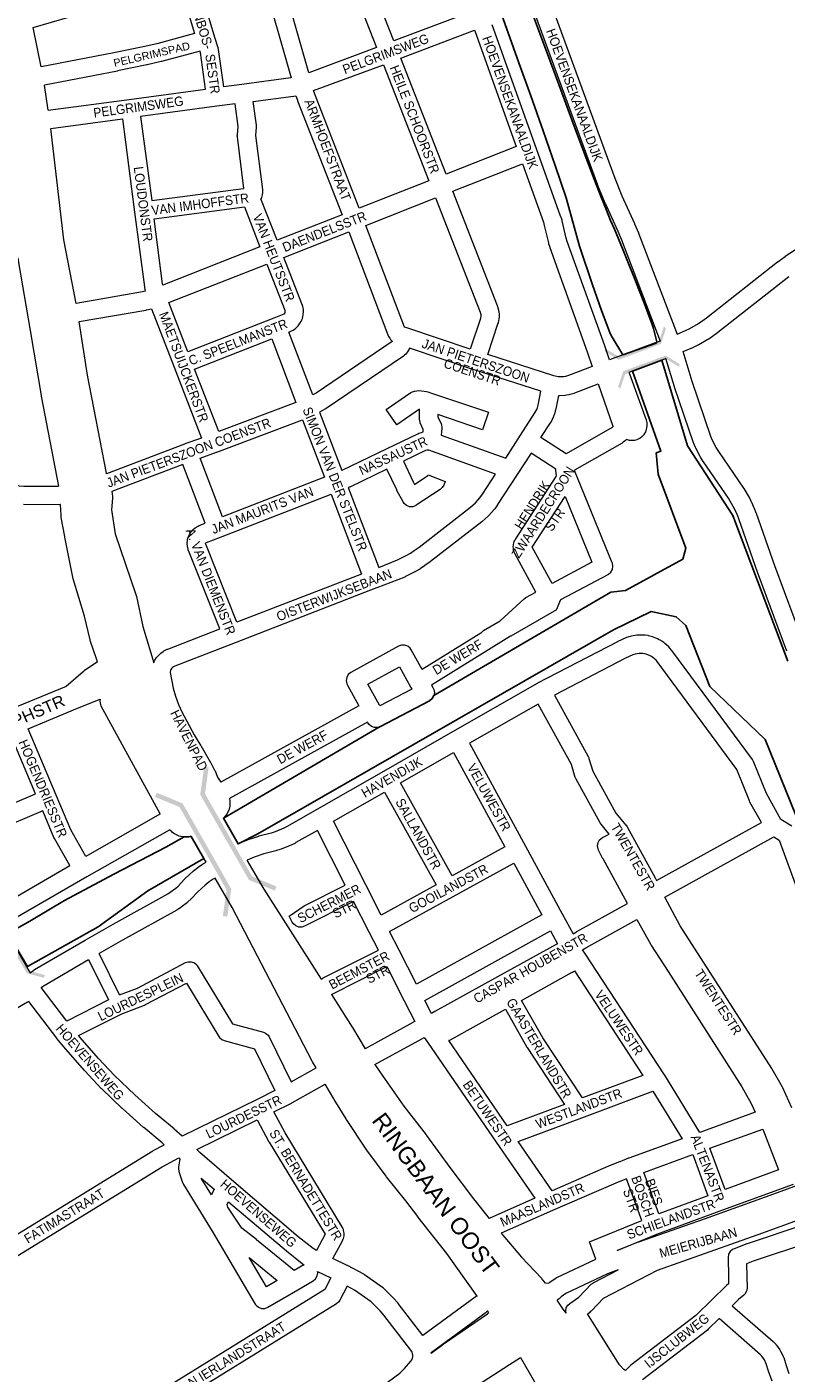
# Model space of a CAD drawing. Header units: metres. Extents: x 123817 to 142006, y 393105 to 406084.
# Tile 73 of 138: x 135358 to 135976, y 395832 to 396927. Entities that reach past the tile are written whole.
import ezdxf
from ezdxf.enums import TextEntityAlignment as Align

# ---------------------------------------------------------------- set-up
doc = ezdxf.new("R2010")
doc.units = ezdxf.units.M
doc.header["$MEASUREMENT"] = 0
doc.styles.add('Style-Arial', font='arial.ttf')
doc.styles.add('Style-arial_old', font='arial_old.shx')

# ---------------------------------------------------------------- blocks, each defined once
blk = doc.blocks.new('gg0-viaduct_71')
at = {"linetype": 'Continuous', "lineweight": 0}
blk.add_hatch(color=7, dxfattribs=at).paths.add_polyline_path([(-55.8, -16.9), (-58, -14), (-40, 0), (40, 0), (58, -14), (55.8, -16.9), (38.7, -3.7), (-38.7, -3.7)])
blk = doc.blocks.new('gg0-viaduct_72')
at = {"linetype": 'Continuous', "lineweight": 0}
blk.add_hatch(color=7, dxfattribs=at).paths.add_polyline_path([(-55.8, -16.9), (-58, -14), (-40, 0), (40, 0), (58, -14), (55.8, -16.9), (38.7, -3.7), (-38.7, -3.7)])
blk = doc.blocks.new('gg0-viaduct_74')
at = {"linetype": 'Continuous', "lineweight": 0}
blk.add_hatch(color=7, dxfattribs=at).paths.add_polyline_path([(-55.8, -16.9), (-58, -14), (-40, 0), (40, 0), (58, -14), (55.8, -16.9), (38.7, -3.7), (-38.7, -3.7)])
blk = doc.blocks.new('gg0-viaduct_81')
at = {"linetype": 'Continuous', "lineweight": 0}
blk.add_hatch(color=7, dxfattribs=at).paths.add_polyline_path([(-55.8, -16.9), (-58, -14), (-40, 0), (40, 0), (58, -14), (55.8, -16.9), (38.7, -3.7), (-38.7, -3.7)])
blk = doc.blocks.new('gg0-viaduct_82')
at = {"linetype": 'Continuous', "lineweight": 0}
blk.add_hatch(color=7, dxfattribs=at).paths.add_polyline_path([(-55.8, -16.9), (-58, -14), (-40, 0), (40, 0), (58, -14), (55.8, -16.9), (38.7, -3.7), (-38.7, -3.7)])
blk = doc.blocks.new('gg0-viaduct_116')
at = {"linetype": 'Continuous', "lineweight": 0}
blk.add_hatch(color=7, dxfattribs=at).paths.add_polyline_path([(55.8, -16.9), (38.7, -3.7), (-38.7, -3.7), (-55.8, -16.9), (-58, -14), (-40, 0), (40, 0), (58, -14)])

msp = doc.modelspace()

# ---------------------------------------------------------------- linework, layer by layer
at = {"color": 9, "linetype": 'Continuous', "lineweight": 0, "flags": 128}
for points in [[(135731.7, 397044.9), (135822, 396798.4), (135822.1, 396798.1), (135828, 396783.5), (135828.2, 396783.3), (135838.5, 396760.7), (135841.5, 396753.4), (135873, 396671.2), (135869.1, 396669.6), (135831.8, 396655.8), (135828.1, 396667.2), (135828, 396667.4), (135797.5, 396752.2), (135796.7, 396754.9), (135793.4, 396769), (135793.2, 396769.6), (135792.2, 396772.6), (135792.1, 396772.8), (135772.5, 396827.6), (135772.5, 396827.6), (135772.5, 396827.6), (135736.3, 396928.4)], [(135746.9, 397047.1), (135836.1, 396803.6), (135841.9, 396789.3), (135852.2, 396766.8), (135852.3, 396766.5), (135855.4, 396759.1), (135855.5, 396758.9), (135886.8, 396676.9), (135893.7, 396679.7), (135897.2, 396681.4), (135904.3, 396685.5), (135910.9, 396690.2), (135968.5, 396735.5), (135968.8, 396735.7), (135974.7, 396740), (135974.9, 396740.1), (135987.1, 396748.2)], [(135587.1, 396889.5), (135563.1, 396974.3), (135611.5, 396988.4), (135642.3, 396910), (135587.1, 396889.5)], [(135656.4, 396915.3), (135626, 396992.6)], [(135517.9, 396878), (135513.7, 396908.5), (135513.4, 396909.6), (135510.8, 396918.2), (135499.8, 396954.8), (135548.7, 396969.9), (135572.7, 396885.3), (135572.6, 396885.2), (135532.6, 396880), (135517.9, 396878)], [(135362.8, 396926.4), (135482.1, 396961.2), (135483.3, 396957.6), (135494.2, 396921.3), (135463.5, 396913.1), (135452.3, 396910.5), (135428.5, 396905.6), (135369.4, 396894.2)], [(135717, 396938.2), (135656.4, 396915.3)], [(135698.8, 396807), (135661.9, 396901.3), (135722, 396924), (135722, 396924), (135722.2, 396923.6), (135755.9, 396829.4), (135698.8, 396807)], [(135375.1, 396858.9), (135440.9, 396867.7), (135440.9, 396867.7), (135440.9, 396867.7), (135503, 396876), (135498.9, 396905.8), (135498.6, 396907), (135467.3, 396898.6), (135467.1, 396898.5), (135455.6, 396895.8), (135455.4, 396895.8), (135431.5, 396890.9), (135431.4, 396890.8), (135372, 396879.4)], [(135628.2, 396779.3), (135592, 396872), (135591, 396875), (135647.8, 396896), (135684.8, 396801.5), (135628.2, 396779.3)], [(135561.4, 396753.2), (135548.2, 396786.8), (135548.6, 396787.5), (135548.8, 396788), (135549.4, 396790.1), (135549.6, 396792.1), (135549.6, 396792.2), (135549.6, 396793.6), (135549.6, 396794.4), (135544, 396838.4), (135544.6, 396845.2), (135544.6, 396845.8), (135544.5, 396846.8), (135542, 396866.1), (135574.7, 396870.4), (135574.9, 396870.4), (135576.6, 396870.7), (135577.9, 396867.1), (135577.9, 396866.9), (135578, 396866.7), (135614.2, 396773.9), (135561.4, 396753.2)], [(135459.3, 396785.4), (135533.9, 396795.3), (135534.3, 396795.3), (135529, 396837.3), (135528.9, 396838.2), (135529, 396838.9), (135529.6, 396845.7), (135527.2, 396864.1), (135512.4, 396862.2), (135450.3, 396853.9), (135459.3, 396785.4)], [(135377.2, 396844.1), (135435.5, 396851.9), (135445.4, 396776), (135445.4, 396776), (135445.4, 396776), (135453.3, 396715.4), (135453.4, 396714.8), (135454.1, 396711.7), (135451.8, 396711.2), (135397.8, 396701.8)], [(135791.3, 396642), (135790, 396642.1), (135786.5, 396642.9), (135732.7, 396660.1), (135741.1, 396685.1), (135741.4, 396685.9), (135742, 396689.2), (135742.2, 396690.5), (135742.2, 396692.2), (135742.2, 396692.4), (135742.2, 396693.1), (135742, 396694.7), (135741.8, 396696), (135741, 396698.9), (135740.8, 396699.5), (135740.8, 396699.7), (135704.3, 396793.1), (135761, 396815.3), (135778, 396767.9), (135778.8, 396765.3), (135782.1, 396751.2), (135782.3, 396750.6), (135783.3, 396747.5), (135783.4, 396747.3), (135813.8, 396662.4), (135817.7, 396650.5), (135798.6, 396643.1), (135796, 396642.4), (135794.7, 396642.1), (135791.3, 396642)], [(135468.4, 396716.7), (135468.2, 396717.7), (135461.2, 396770.6), (135534.7, 396780.3), (135547.4, 396747.7), (135468.4, 396716.7)], [(135718.4, 396664.7), (135667, 396681.9), (135665.1, 396682.6), (135633.6, 396765.3), (135690.3, 396787.6), (135726.7, 396694.6), (135727.2, 396692.7), (135727.2, 396692.1), (135727.2, 396691.6), (135726.8, 396689.4), (135718.4, 396664.7)], [(135590.5, 396627.4), (135571, 396678.5), (135573, 396679.4), (135573.9, 396679.8), (135574.3, 396680.1), (135575.5, 396680.8), (135576.4, 396681.5), (135577.4, 396682.4), (135578.2, 396683.2), (135578.5, 396683.6), (135580.1, 396685.9), (135580.9, 396687.2), (135581.5, 396688.5), (135581.7, 396689), (135581.9, 396689.5), (135582.3, 396690.9), (135582.5, 396692.5), (135582.7, 396695.3), (135582.7, 396695.8), (135582.7, 396696.9), (135582.5, 396698.3), (135582.2, 396699.3), (135581.8, 396700.8), (135581.6, 396701.2), (135581.6, 396701.4), (135566.8, 396739.2), (135619.6, 396759.9), (135651.5, 396676.1), (135652.1, 396674.9), (135653, 396673.4), (135653.7, 396672.5), (135654.7, 396671.4), (135655.1, 396671.1), (135655, 396670.9), (135593.2, 396628.9), (135590.5, 396627.4)], [(135488.8, 396662.4), (135473.3, 396702.5), (135552.9, 396733.8), (135567.5, 396696.2), (135567.7, 396695.5), (135567.7, 396695.5), (135567.6, 396694.2), (135567.6, 396694.2), (135567.6, 396694.1), (135566.9, 396693.1), (135566.8, 396693), (135566.7, 396693), (135558.6, 396689.7), (135488.8, 396662.4)], [(135990, 396424.8), (135966.5, 396488.3), (135951.4, 396530.9), (135951.4, 396531), (135951.3, 396531.1), (135949.8, 396535), (135949.7, 396535.3), (135948, 396539.2), (135947.8, 396539.6), (135946, 396543.4), (135945.7, 396543.8), (135941.4, 396551.1), (135941.1, 396551.6), (135920.8, 396581.4), (135918.7, 396584.6), (135915.5, 396590.7), (135914.3, 396593.6), (135899, 396638.4), (135891.7, 396662.7), (135899.7, 396665.9), (135900.1, 396666.1), (135904, 396668), (135904.5, 396668.3), (135912, 396672.6), (135912, 396672.6), (135912.6, 396673), (135919.7, 396678), (135920.1, 396678.3), (135977.7, 396723.6)], [(135400.4, 396687), (135454.6, 396696.4), (135454.6, 396696.4), (135455.1, 396696.5), (135459.1, 396697.5), (135477.5, 396650), (135499.8, 396592.3), (135486.3, 396587.5), (135486.2, 396587.4), (135486.1, 396587.4), (135422.6, 396563.2)], [(135513.9, 396597.5), (135494.2, 396648.4), (135557, 396673), (135576.7, 396621.3), (135513.9, 396597.5)], [(135614, 396565.9), (135614.2, 396566.1), (135650.9, 396583.7), (135650.9, 396583.7), (135650.9, 396583.7), (135676, 396595.8), (135676.7, 396596.2), (135678.9, 396596.9), (135680.1, 396597.2), (135680.1, 396597.2), (135680.3, 396599.3), (135677.9, 396604.7), (135677.7, 396605.2), (135677.2, 396607.6), (135677.1, 396615.8), (135658.7, 396603.1), (135650.2, 396615.4), (135670.1, 396629.2), (135670.6, 396629.5), (135673.1, 396630.4), (135673.4, 396630.4), (135676.6, 396630.9), (135678.9, 396630.8), (135682.9, 396630.2), (135683, 396630.1), (135684.1, 396629.9), (135686.9, 396628.9), (135686.9, 396628.9), (135686.9, 396628.9), (135733.4, 396613.2), (135728.6, 396599), (135692.2, 396611.3), (135692.2, 396609.4), (135694.8, 396603.7), (135695, 396603.2), (135695.4, 396600.6), (135695.4, 396600), (135694.9, 396594.6), (135747.4, 396575.8), (135759.5, 396594.5), (135771.1, 396612.7), (135772, 396614.1), (135772.6, 396615.5), (135773.2, 396616.9), (135773.7, 396619), (135775.9, 396630.5), (135720.8, 396648.1), (135720.8, 396648.1), (135720.7, 396648.1), (135669, 396665.4), (135668.7, 396664.7), (135668.2, 396663.7), (135667.5, 396662.4), (135666.7, 396661.3), (135666.1, 396660.6), (135665, 396659.6), (135664.1, 396658.9), (135601.4, 396616.3), (135600.9, 396616), (135600.7, 396615.9), (135595.9, 396613.3), (135614, 396565.9)], [(135976.1, 396419), (135952.4, 396483.1), (135952.4, 396483.2), (135952.4, 396483.2), (135937.3, 396525.8), (135935.9, 396529.5), (135934.3, 396533.1), (135932.6, 396536.5), (135928.6, 396543.3), (135908.3, 396573), (135908.2, 396573.2), (135905.9, 396576.8), (135905.6, 396577.3), (135902.1, 396583.9), (135901.9, 396584.5), (135900.4, 396587.9), (135900.2, 396588.3), (135900.2, 396588.4), (135884.7, 396633.7), (135884.7, 396634), (135877.8, 396656.9), (135874.7, 396655.7), (135874.4, 396655.6), (135847.5, 396645.6), (135848, 396644.6), (135848, 396644.6), (135861.7, 396607), (135862.1, 396605), (135862.3, 396603.1), (135862.3, 396602.6), (135862, 396600.6), (135861.3, 396598), (135861.1, 396597.4), (135859.8, 396595.1), (135859.7, 396595), (135858.4, 396593.6), (135856.5, 396592), (135855.7, 396591.6), (135854, 396590.8), (135852.3, 396590.3), (135851.3, 396590.2), (135850.2, 396590.2), (135848.5, 396590.3), (135848, 396590.4), (135845.6, 396591), (135845, 396590.4), (135843.1, 396588.8), (135842.1, 396588.2), (135842.1, 396588.2), (135803.3, 396566.1), (135803.4, 396565.8)], [(135796.5, 396579.5), (135776.1, 396592.7), (135783.9, 396604.7), (135784, 396605), (135785.1, 396606.9), (135785.5, 396607.5), (135786.4, 396609.5), (135786.6, 396610.1), (135786.6, 396610.1), (135787.4, 396612.2), (135787.6, 396612.9), (135788.3, 396615.6), (135788.4, 396616), (135790.5, 396627), (135791.4, 396627), (135795.9, 396627.2), (135796.8, 396627.3), (135796.9, 396627.3), (135799.1, 396627.7), (135799.9, 396627.9), (135803.2, 396628.9), (135803.7, 396629), (135822.6, 396636.3), (135834.6, 396601.9), (135834.7, 396601.4), (135834.7, 396601.3), (135834.6, 396601.3), (135834.1, 396600.9), (135796.5, 396579.5)], [(135516.8, 396528.3), (135498.6, 396575.9), (135512.1, 396580.7), (135512.2, 396580.8), (135512.3, 396580.8), (135582.1, 396607.2), (135600, 396560.5), (135516.8, 396528.3)], [(135772, 396466.9), (135754.7, 396498.3), (135754.2, 396499.4), (135753.8, 396500.8), (135753.6, 396502.6), (135753.5, 396503.7), (135753.8, 396505.3), (135753.7, 396505.3), (135754, 396507), (135754.3, 396508), (135754.7, 396508.9), (135755.1, 396509.7), (135755.5, 396510.3), (135788.4, 396561.1), (135788.7, 396562), (135788.5, 396563.3), (135788.3, 396566.3), (135788.2, 396567), (135768, 396580), (135756.8, 396562.7), (135756.8, 396562.7), (135756.8, 396562.6), (135740.8, 396538.2), (135740.7, 396537.9), (135738.4, 396534.7), (135738, 396534.2), (135737.9, 396534.1), (135733.7, 396529.3), (135733, 396528.7), (135728.3, 396524.5), (135727.9, 396524.2), (135686.1, 396491.7), (135685.9, 396491.5), (135681.7, 396488.5), (135681.4, 396488.3), (135677.8, 396485.9), (135677.5, 396485.7), (135673.9, 396483.6), (135673.8, 396483.5), (135673.4, 396483.3), (135665.8, 396479.5), (135665.2, 396479.2), (135642.4, 396470.3), (135642.4, 396470.3), (135642.3, 396470.3), (135527.2, 396425.7), (135527.2, 396425.7), (135527.2, 396425.7), (135478.1, 396406.8), (135476.9, 396406.2), (135476.1, 396405.6), (135475.4, 396404.9), (135474.9, 396404), (135474.5, 396403.1), (135474.3, 396402.2), (135474.3, 396401.4), (135476.7, 396388.9), (135478.6, 396382.2), (135481.2, 396375.4), (135483.9, 396369.6), (135493.8, 396350.8), (135496.3, 396346.8)], [(135644, 396487), (135659.4, 396493.1), (135666.5, 396496.6), (135669.8, 396498.6), (135673, 396500.7), (135676.9, 396503.6), (135718.6, 396535.9), (135722.8, 396539.6), (135726.4, 396543.7), (135728.4, 396546.5), (135739, 396562.9), (135684.7, 396582.3), (135684.3, 396582.4), (135683.1, 396582.5), (135682.1, 396582.1), (135664.1, 396573.5), (135672.2, 396556.6), (135673.2, 396554.6), (135683.9, 396561.7), (135684.2, 396562.4), (135698.1, 396557), (135697, 396554), (135695.7, 396551.9), (135694.1, 396550.4), (135674.6, 396537.6), (135674.2, 396537.3), (135671.7, 396536.4), (135669.1, 396536.4), (135666.7, 396537.3), (135664.7, 396539), (135663.8, 396540.3), (135658.8, 396549.7), (135658.7, 396550), (135650.6, 396567), (135620.5, 396552.4), (135620, 396552.2), (135619.3, 396551.9), (135644, 396487)], [(135460.9, 396409.5), (135461.3, 396410.4), (135461.9, 396411.6), (135463.2, 396413.6), (135463.8, 396414.3), (135464, 396414.6), (135465.6, 396416.3), (135466.6, 396417.2), (135468.5, 396418.6), (135469.2, 396419.1), (135469.7, 396419.3), (135471.8, 396420.4), (135472.4, 396420.6), (135514.8, 396437), (135489.2, 396500.8), (135489.1, 396501), (135488.9, 396501.9), (135488.3, 396504.4), (135488.1, 396506.1), (135488.3, 396506.8), (135488.2, 396506.8), (135488.4, 396509.3), (135488.8, 396511), (135489.2, 396512.2), (135489.2, 396512.3), (135490, 396513.8), (135491.3, 396515.9), (135491.9, 396516.7), (135492.5, 396517.3), (135493.4, 396518.2), (135494.8, 396519.2), (135497, 396520.5), (135497, 396520.5), (135498, 396521), (135502.8, 396522.9), (135484.5, 396570.7), (135426.9, 396548.8)], [(135254, 396550.1), (135259.6, 396551.1), (135270.2, 396553), (135270.3, 396553), (135271.2, 396553.1), (135293.7, 396554.3), (135294, 396554.4), (135316.8, 396554.5), (135316.9, 396554.5), (135339.6, 396554.3), (135340.1, 396554.3), (135355.2, 396553.2), (135383.2, 396553), (135383.4, 396553)], [(135528.7, 396442.4), (135503.4, 396505.8), (135503.2, 396506.5), (135503.2, 396506.7), (135503.3, 396506.9), (135504, 396507.2), (135515.2, 396511.6), (135515.2, 396511.6), (135515.2, 396511.6), (135605.3, 396546.5), (135630, 396481.6), (135528.7, 396442.4)], [(135785.2, 396474), (135768.9, 396503.5), (135795.7, 396544.8)], [(135385.1, 396538.1), (135384.8, 396538.1), (135383.6, 396538), (135354.9, 396538.2)], [(135788.7, 396452.4), (135751.5, 396431.1)], [(135729.4, 396435.8), (135743, 396443.5)], [(135980.1, 396276.5), (135971.3, 396282), (135959.5, 396303), (135949.1, 396329.1), (135948.2, 396330.8), (135882.5, 396419.5), (135882.2, 396419.8), (135880.8, 396421.5), (135880.8, 396421.5), (135880.1, 396422.3), (135876.9, 396425.2), (135876.1, 396425.9), (135874.3, 396427.1), (135873.8, 396427.4), (135873.7, 396427.5), (135871.8, 396428.5), (135870.8, 396429), (135866.8, 396430.6), (135865.8, 396430.9), (135863.6, 396431.4), (135863.2, 396431.5), (135863, 396431.5), (135860.8, 396431.9), (135859.8, 396431.9), (135855.4, 396432), (135854, 396431.9), (135849.7, 396431.1), (135849.7, 396431.1), (135848.6, 396430.8), (135845.8, 396429.9), (135845.1, 396429.6), (135838.6, 396426.7), (135838.3, 396426.5), (135773.3, 396392.8), (135773, 396392.7), (135773, 396392.6), (135704.2, 396353.3), (135648, 396321.1), (135593.6, 396290), (135593.6, 396290), (135593.6, 396290), (135569.4, 396276.2), (135566.8, 396274.9), (135559.8, 396272), (135556.4, 396270.9), (135546.5, 396268.3), (135546.1, 396268.2), (135537.5, 396265.4), (135536.9, 396265.2), (135529.6, 396262)], [(135870.2, 396232.2), (135955.5, 396279.5), (135946.1, 396296.1), (135945.7, 396297), (135935.5, 396322.7), (135870.6, 396410.4), (135869.7, 396411.5), (135867.2, 396413.8), (135866.1, 396414.5), (135864.9, 396415.2), (135861.7, 396416.4), (135860.4, 396416.7), (135859.1, 396416.9), (135855.9, 396417), (135852.8, 396416.4), (135850.9, 396415.8), (135845, 396413.1), (135787, 396383), (135814.5, 396333.1), (135815, 396332.1), (135815.1, 396331.6), (135818.2, 396321.2), (135837, 396287.1), (135845.2, 396277.4), (135845.3, 396277.3), (135846.1, 396276.1), (135869.1, 396234.4), (135869.3, 396234), (135870.2, 396232.2)], [(135417.4, 396379.9), (135417.1, 396378.1), (135417.6, 396375.5), (135418, 396374.5), (135465.9, 396286.7), (135466, 396286.4), (135466, 396286.3), (135405.7, 396251.9), (135393.4, 396273.4), (135381.5, 396301.7), (135358.8, 396355.7)], [(135802.3, 396188.8), (135805, 396190.5), (135805.2, 396190.6), (135805.3, 396190.7), (135846.6, 396213.5), (135826.6, 396249.8), (135826.5, 396250), (135822.8, 396257.1), (135822.5, 396258), (135822, 396260.5), (135822.5, 396263.1), (135823.8, 396265.3), (135825.8, 396267), (135826.2, 396267.2), (135826.1, 396267.2), (135831.7, 396270.1), (135825, 396278), (135825, 396278), (135824.2, 396279.2), (135804.6, 396314.7), (135804.1, 396315.7), (135804, 396316.2), (135801, 396326.6), (135773.8, 396375.8), (135718, 396343.9), (135763.4, 396260.3), (135793.4, 396205.1), (135802.3, 396188.8)], [(135331.4, 396209), (135392.7, 396244.4), (135380.1, 396266.4), (135379.7, 396267.2), (135370.6, 396289), (135345.1, 396278.1), (135343.5, 396277.6), (135340.9, 396277.6), (135338.4, 396278.5), (135336.4, 396280.1), (135335.1, 396282.4), (135335, 396282.7), (135334.4, 396284.7), (135334.1, 396285.3), (135330.7, 396299.5), (135335.1, 396301.5), (135337, 396302.1), (135339.6, 396302.1), (135342, 396301.2), (135344, 396299.6), (135345.2, 396297.7), (135346.4, 396294.9), (135364.8, 396302.8), (135345, 396350)], [(135703.8, 396236), (135661.8, 396311.7), (135705, 396336.4), (135746.7, 396259.7), (135703.8, 396236)], [(135646.1, 396204.1), (135633.6, 396228.7), (135633.6, 396228.7), (135633.6, 396228.7), (135607.2, 396280.5), (135648.8, 396304.3), (135690.7, 396228.7), (135646.1, 396204.1)], [(135474, 396273.6), (135406.6, 396235.2), (135337.6, 396195.3)], [(135597.6, 396152), (135598.5, 396152.8), (135598.9, 396153), (135643.8, 396175.6), (135636.3, 396190.4), (135623.6, 396215.2), (135583.7, 396195.1), (135581.6, 396194.4), (135579, 396194.4), (135576.6, 396195.3), (135574.6, 396197), (135573.6, 396198.4), (135571.2, 396203.2), (135583.4, 396211.7), (135616.8, 396228.6), (135594.2, 396273.1), (135576.7, 396263.1), (135576.3, 396262.8), (135573.2, 396261.3), (135572.7, 396261.1), (135565.2, 396258), (135564.7, 396257.9), (135560.8, 396256.6), (135560.4, 396256.5), (135550.6, 396253.9), (135542.6, 396251.3), (135537.1, 396248.9)], [(135980.2, 396047.3), (135972.8, 396063.6), (135972.5, 396064.2), (135964.2, 396078.9), (135964, 396079.3), (135889.3, 396195.4), (135876.9, 396218.8), (135965.5, 396267.9), (135970, 396265.1), (136058.8, 396022.5)], [(135344.1, 396185.4), (135360.4, 396157.3), (135360.4, 396157.3), (135363.3, 396159.4), (135363.9, 396159.8), (135405.1, 396183.7), (135427.9, 396196.9), (135427.9, 396196.9), (135428, 396196.9), (135472.3, 396221.4), (135474.4, 396222.7), (135478.9, 396226.1), (135480.7, 396227.8), (135486.1, 396233.5), (135486.5, 396233.9), (135493, 396239.8), (135493.4, 396240.2), (135496.9, 396242.9), (135497.2, 396243.1), (135500.7, 396245.7), (135501.4, 396246.2), (135501.4, 396246.2), (135503.5, 396247.3)], [(135674.7, 396148.1), (135660.6, 396175.7), (135660.6, 396175.7), (135660.6, 396175.7), (135652.9, 396190.7), (135704.5, 396219.2), (135753.9, 396246.5), (135776.7, 396204.5), (135674.7, 396148.1)], [(135510.9, 396234.3), (135509.2, 396233.4), (135506.1, 396231.1), (135502.9, 396228.6), (135496.8, 396223), (135491.4, 396217.4), (135491.1, 396217), (135488.8, 396214.9), (135488.3, 396214.4), (135483.3, 396210.6), (135482.7, 396210.2), (135480, 396208.5), (135479.8, 396208.4), (135479.7, 396208.3), (135435.4, 396183.8), (135416.6, 396173)], [(135905.4, 396027.4), (135876.8, 396073.9), (135876.7, 396074), (135876.6, 396074.1), (135811.9, 396173.1), (135811.9, 396173.1), (135811.9, 396173.1), (135810, 396175.9), (135812.7, 396177.6), (135854.1, 396200.5), (135865.8, 396179.6), (135866, 396179.2), (135879.6, 396158.2), (135939.6, 396064.4), (135947.1, 396050.9), (135950.3, 396043.8), (135905.4, 396027.4)], [(135686.9, 396124.2), (135681.5, 396134.7), (135783.9, 396191.3), (135789.5, 396180.9), (135788.4, 396180.2), (135740.7, 396153.9), (135740.7, 396153.9), (135689.6, 396125.6), (135686.9, 396124.2)], [(135424.1, 396135.2), (135390.2, 396118), (135369.4, 396145.2), (135369.7, 396145.5), (135371.8, 396147), (135407.9, 396167.9)], [(135433.2, 396139.2), (135447.7, 396144.7), (135486.7, 396165.5), (135488.9, 396166.2), (135491.5, 396166.2), (135494, 396165.4), (135496, 396163.7), (135496.6, 396162.7), (135525, 396115.8), (135550.2, 396108.9), (135552, 396108.1), (135554, 396106.5), (135555, 396105), (135572.9, 396068.4), (135593.1, 396079.8)], [(135605.5, 396139.5), (135605.7, 396139.6), (135650.6, 396162.3), (135664.8, 396134.4), (135664.8, 396134.4), (135664.8, 396134.3), (135673.4, 396117.6), (135672.2, 396117), (135671.9, 396116.9), (135633, 396095.4)], [(135809.8, 396055.4), (135777.5, 396104.4), (135760.2, 396134.8), (135801.5, 396157.6), (135801.6, 396157.6), (135801.8, 396157.8), (135803.3, 396158.7), (135858.9, 396073.7), (135809.8, 396055.4)], [(135484.2, 396024.3), (135477.6, 396030.1), (135477.5, 396030.2), (135462.5, 396042.7), (135445.5, 396057.9), (135429.1, 396073.6), (135415.9, 396087.6), (135401, 396104.6), (135399.8, 396106.1), (135434.9, 396123.8), (135453.4, 396130.9), (135454.3, 396131.3), (135487.5, 396148.9), (135513.8, 396105.5), (135514.4, 396104.6), (135516.4, 396102.9), (135518.2, 396102.1), (135543, 396095.3), (135559.6, 396061.4), (135545, 396054.2), (135545, 396054.2), (135545, 396054.2), (135484.2, 396024.3)], [(135194.8, 395849.5), (135460.1, 396012.3), (135460.3, 396012.4), (135460.5, 396012.6), (135469.5, 396017.3), (135467.8, 396018.8), (135452.8, 396031.3), (135452.6, 396031.4), (135435.4, 396046.8), (135435.2, 396046.9), (135418.6, 396062.8), (135418.3, 396063.1), (135404.9, 396077.4), (135404.7, 396077.6), (135389.7, 396094.8), (135389.5, 396094.9), (135389.5, 396095), (135382.2, 396103.7), (135382.2, 396103.7), (135382, 396104), (135359.2, 396134), (135358.8, 396133.7), (135358.1, 396133.3), (135243.6, 396066.5)], [(135748.7, 396032.7), (135701, 396102.1), (135701.5, 396102.4), (135701.9, 396102.5), (135747.1, 396127.5), (135764.6, 396096.8), (135764.9, 396096.4), (135795.3, 396050.1), (135748.7, 396032.7)], [(135641, 396082.7), (135679, 396103.6), (135681.1, 396104.7), (135683.8, 396100.8), (135683.8, 396100.8), (135683.8, 396100.8), (135739.7, 396019.4), (135739.7, 396019.4), (135739.7, 396019.4), (135771.1, 395973.8), (135734, 395957.4)], [(135724.1, 395894.1), (135723.3, 395893.8), (135722.6, 395893.3), (135680, 395862.1), (135660, 395888.2), (135659.8, 395888.5), (135659.6, 395888.7), (135656.2, 395892.4), (135655.9, 395892.7), (135648, 395900.6), (135647.1, 395901.3), (135632.6, 395911.6), (135632, 395912), (135631.8, 395912.1), (135618.7, 395919.1), (135618.6, 395919.1), (135618.4, 395919.2), (135606.8, 395924.8), (135614.5, 395939.2), (135614.9, 395940), (135615.2, 395940.8), (135615.3, 395941), (135615.8, 395943.3), (135615.8, 395945), (135615.8, 395945.4), (135615.5, 395947.5), (135615.3, 395948.4), (135615.1, 395948.8), (135614.5, 395950.1), (135567.8, 396027), (135558.6, 396044.2), (135573, 396051.2), (135573.4, 396051.4), (135573.4, 396051.4), (135600.5, 396066.7)], [(135785.1, 395979.9), (135757.5, 396020), (135809.4, 396039.3), (135809.4, 396039.3), (135867.2, 396060.8), (135891, 396022.2), (135847.5, 396006.3), (135847.4, 396006.3), (135847.4, 396006.3), (135840.2, 396003.5), (135840, 396003.5), (135831.1, 395999.8), (135831, 395999.8), (135785.1, 395979.9)], [(135593.3, 395931.4), (135590.6, 395932.8), (135578.5, 395942.5), (135524.2, 395988.8), (135498.5, 396010.9), (135495.9, 396013.4), (135545.1, 396037.5), (135554.7, 396019.7), (135554.9, 396019.3), (135600.4, 395944.5), (135593.3, 395931.4)], [(135926.1, 395981), (135913.6, 396014.5), (135956.5, 396030.1), (135956.6, 396029.9), (135969.3, 395996.8), (135926.1, 395981)], [(135202.8, 395836.7), (135467.8, 395999.4), (135481.3, 396006.6), (135482.3, 396005.6), (135481.1, 395999.3), (135481.2, 395999.3), (135481, 395997.9), (135481.4, 395995.5), (135484.4, 395986.5), (135484.5, 395986.4), (135485.1, 395985), (135508.4, 395947.1), (135543.6, 395887.7), (135544.3, 395886.7), (135546.3, 395885.1), (135548.7, 395884.2), (135551.3, 395884.2), (135553.8, 395885.1), (135553.8, 395885.1), (135578.3, 395899.4), (135578.3, 395899.4), (135590.7, 395906.7), (135592.7, 395908.3), (135594, 395910.6), (135594.4, 395913.2), (135594.2, 395914.2), (135605, 395909), (135600.1, 395899.6), (135385.3, 395766.8)], [(135872.1, 395961.2), (135859.7, 395994.8), (135899.6, 396009.4), (135912, 395975.8), (135872.1, 395961.2)], [(136026.8, 395999.7), (135965.4, 395977), (135909, 395956.9), (135855.5, 395938.1), (135855.3, 395938.1), (135838.1, 395931.3)], [(135507.9, 395976.6), (135499.6, 395990.1), (135510, 395981.1), (135507.9, 395976.6)], [(135779.3, 395904.9), (135782.4, 395904.8), (135783.4, 395905.6), (135788.4, 395909), (135788.8, 395909.2), (135789.4, 395909.5), (135820.8, 395924.3), (135815.6, 395938.4), (135858.1, 395955.8), (135845.6, 395989.6), (135845.6, 395989.6), (135836.9, 395986), (135785.4, 395963.7), (135743.8, 395945.3)], [(135844.8, 395833.7), (135843.4, 395834.6), (135839.9, 395838.4), (135818.1, 395873.3), (135818.1, 395873.3), (135813.9, 395879.9), (135816, 395881.2), (135816.6, 395881.8), (135817.2, 395882.3), (135827, 395892.6), (135871, 395915.2), (135956.5, 395945.7), (135956.5, 395945.7), (136074, 395988.6)], [(135838.1, 395931.3), (135870.4, 395944.6), (135924.2, 395964.3), (135981.6, 395985.3)], [(135575.2, 395915), (135544.6, 395940.1), (135544.5, 395940.2), (135532.7, 395949.5), (135521.3, 395966.6), (135520.8, 395968.6), (135520.8, 395968.9), (135521.8, 395971), (135568.9, 395931), (135569, 395930.9), (135581.8, 395920.6), (135582.7, 395920), (135583.1, 395919.7), (135583.3, 395919.7), (135583.2, 395919.6), (135583.1, 395919.6), (135575.2, 395915)], [(135990.8, 395952.4), (135943.9, 395936.7), (135943.7, 395936.6), (135933.2, 395932.7), (135932, 395932.1), (135930, 395930.5), (135928.7, 395928.2), (135928.3, 395925.6), (135928.3, 395925.4), (135928.7, 395909.8), (135928.8, 395904.2), (135927.1, 395902.8), (135926.6, 395902.4), (135915.5, 395891.5), (135902, 395878.3), (135849.2, 395837.9), (135848.5, 395837.3), (135844.8, 395833.7)], [(135995.5, 395938.2), (135948.8, 395922.5), (135943.4, 395920.5), (135943.7, 395910.1), (135943.7, 395909.9), (135943.8, 395900.8), (135943.8, 395900.7), (135943.3, 395898.2), (135942, 395895.9), (135941.1, 395895), (135936.9, 395891.5), (135931.8, 395886.4), (135965, 395857.3), (135965.5, 395856.8), (135967.1, 395855.2), (135967.3, 395854.9), (135967.7, 395854.4), (135970.4, 395850.6), (135971.1, 395849.5), (135973.1, 395845.3), (135973.4, 395844.6), (135973.6, 395844.2), (135975.5, 395837.8), (135977.8, 395831.1)], [(135552.7, 395901.8), (135538.5, 395925.7), (135561.4, 395906.9), (135552.7, 395901.8)], [(135796.6, 395880.3), (135796.2, 395882.1), (135796.7, 395884.7), (135798, 395886.9), (135799.7, 395888.3), (135799.6, 395888.3), (135806.9, 395893.2), (135817, 395903.8), (135818.7, 395905.1), (135819, 395905.3), (135838.8, 395915.5), (135830.3, 395912.2), (135796.3, 395896.2), (135792.4, 395893.6), (135790.8, 395892), (135789.2, 395890.8), (135789.2, 395890.8)], [(135556.7, 395754.8), (135661.2, 395831.6), (135663.1, 395833.3), (135665.1, 395835.3), (135670.3, 395841.3), (135670.9, 395842.4), (135671.4, 395843.6), (135671.7, 395844.8), (135671.7, 395846.1), (135671.6, 395847.4), (135671.2, 395848.5), (135670.3, 395850.2), (135648.3, 395878.8), (135645.3, 395882.2), (135637.9, 395889.5), (135624.3, 395899.1), (135618.4, 395902.3), (135612.5, 395890.9), (135611.6, 395889.5), (135609.8, 395887.9), (135394.3, 395754.7)], [(135686.6, 395847.8), (135686.6, 395848.3), (135731.5, 395881.2), (135732.5, 395882.2)], [(135964.1, 395825.1), (135961.3, 395833), (135961.2, 395833.2), (135959.4, 395839.2), (135957.9, 395842.4), (135955.8, 395845.3), (135954.8, 395846.3), (135921, 395875.9), (135912.2, 395867.2), (135911.5, 395866.6), (135858.7, 395826.2)]]:
    msp.add_lwpolyline(points, dxfattribs=at)
at = {"flags": 128}
for points in [[(135741.4, 396943.8), (135749.3, 396921.9), (135758.1, 396897.5), (135767.7, 396870.7), (135777.9, 396842.3), (135787.7, 396814), (135796.5, 396787.8), (135807.4, 396748.5), (135818.1, 396716.8), (135825.3, 396696), (135829.9, 396683.7), (135832.5, 396677.3), (135834.1, 396674.4), (135842.8, 396660), (135869.8, 396669.5), (135870.4, 396670.6), (135867.7, 396681.4), (135866.9, 396683.7), (135865.6, 396687.5), (135863.4, 396693.3), (135860.2, 396701.5), (135856.2, 396711.7), (135851.8, 396722.9), (135847.2, 396734.3), (135842.9, 396745.1), (135839.1, 396754.4), (135835.8, 396762.1), (135832.7, 396769.3), (135829.3, 396777.6), (135825, 396788.3), (135819.4, 396802.8), (135812, 396822.2), (135803.2, 396846), (135793.3, 396872.5), (135783.2, 396899.8), (135773.3, 396926.5), (135764.4, 396950.8)], [(135976.9, 396410.7), (135932.2, 396529.3), (135895.4, 396585.9), (135874.5, 396655.6), (135874.4, 396655.6), (135850.6, 396646.8), (135873.7, 396581.6), (135869.9, 396580.2), (135871.5, 396563), (135893.9, 396502.6), (135891.6, 396493.7), (135845, 396468.2), (135833, 396466.9), (135688.9, 396382.9), (135688.8, 396382.7), (135687.5, 396380.4), (135685.5, 396378.8), (135685.3, 396378.6), (135645.4, 396357.5), (135645.3, 396357.5), (135518.2, 396283.4), (135517.6, 396283), (135529.6, 396262), (135545.6, 396270.2), (135835.2, 396436.2), (135865.7, 396451.2), (135886.2, 396446.9), (135894, 396439.8), (135913.5, 396390.2), (135958.6, 396347), (135987.6, 396275.3)]]:
    msp.add_lwpolyline(points, dxfattribs=at)
at = {"color": 1, "linetype": 'Continuous', "lineweight": 0, "flags": 128}
for points in [[(135369.4, 396894.2), (135362.8, 396926.4)], [(135375.1, 396858.9), (135372, 396879.4)], [(135397.8, 396701.8), (135387.9, 396753.4), (135377.2, 396844.1)], [(135350.4, 396738.9), (135350.9, 396735.7), (135350.9, 396735.2), (135360.5, 396679.7), (135369.3, 396626.8), (135369.4, 396626.4), (135383.4, 396553)], [(135422.6, 396563.2), (135422.5, 396563.6), (135407.1, 396643.3), (135400.4, 396687)], [(135426.9, 396548.8), (135427.2, 396546.9), (135427.3, 396544.6), (135427.3, 396543.4), (135426.5, 396533.9), (135429.6, 396514.4), (135446.4, 396465.1), (135446.8, 396463.4), (135452, 396439), (135460.9, 396409.5)], [(135415.1, 396410.1), (135414, 396413.5), (135414, 396413.5), (135414, 396413.5), (135409.6, 396426.8), (135409.2, 396428), (135404.7, 396447.3), (135395.5, 396477.8), (135395.2, 396479.2), (135388.6, 396511.7), (135388.5, 396512.1), (135385.7, 396527.7), (135385.5, 396529.6), (135385.1, 396538.1)], [(135529.6, 396262), (135517.6, 396283)], [(135503.5, 396247.3), (135491.5, 396268.2)], [(135597.6, 396152), (135550.8, 396225.3), (135537.1, 396248.9)], [(135593.1, 396079.8), (135590.2, 396084.9), (135589.9, 396085.4), (135524.8, 396210.3), (135510.9, 396234.3)], [(135605.5, 396139.5), (135622.5, 396112.9), (135622.7, 396112.6), (135633, 396095.4)], [(135641, 396082.7), (135647.3, 396073), (135664.6, 396048.8), (135682.7, 396025.3), (135683, 396024.9), (135701.9, 395998.8), (135721.3, 395973.4), (135734, 395957.4)], [(135724.1, 395894.1), (135699.5, 395928.8), (135676, 395958.8), (135675.8, 395959), (135666.2, 395971.8), (135650.5, 395991.1), (135650, 395991.7), (135634.3, 396013), (135633.8, 396013.6), (135617.7, 396038), (135617.5, 396038.4), (135607.7, 396054.1), (135607.4, 396054.6), (135600.5, 396066.7)], [(135743.8, 395945.3), (135760.1, 395926), (135776.4, 395908.7), (135776.9, 395908.1), (135777.7, 395907.1), (135779.1, 395905.1), (135779.3, 395904.9)], [(135686.6, 395847.8), (135696.2, 395854.9), (135696.6, 395855.2), (135732.6, 395879.9), (135733, 395880.2), (135733.7, 395880.6), (135732.5, 395882.2)], [(135796.6, 395880.3), (135793.7, 395884.3), (135793.7, 395884.3), (135793.7, 395884.3), (135789.2, 395890.8)], [(135092.7, 395357), (135185.1, 395425.9), (135250.1, 395473.7), (135250.1, 395473.8), (135316.6, 395523.5), (135373.5, 395565.2), (135373.7, 395565.4), (135425, 395604.6), (135471.1, 395637.1), (135486.1, 395647.7), (135486.4, 395647.9), (135629.2, 395753.4), (135629.3, 395753.4), (135699.3, 395805.4), (135750.5, 395838.6), (135759.5, 395844.3), (135774.6, 395818), (135780.2, 395806.7), (135785.2, 395795.2), (135789.6, 395783.4), (135789.8, 395782.7)]]:
    msp.add_lwpolyline(points, dxfattribs=at)
at = {"color": 6, "linetype": 'Continuous', "lineweight": 0, "flags": 128}
for points in [[(135788.7, 396452.4), (135792.2, 396460.8), (135830.7, 396481.3), (135830.9, 396481.4), (135832.9, 396483.1), (135834.2, 396485.3), (135834.6, 396487.9), (135834.2, 396490.5), (135834.1, 396490.8), (135803.4, 396565.8)], [(135795.7, 396544.8), (135817.6, 396491.3), (135785.2, 396474)], [(135743, 396443.5), (135762.3, 396461.4), (135763.6, 396462.4), (135763.8, 396462.5), (135772, 396466.9)], [(135729.4, 396435.8), (135727.1, 396433.6), (135679.3, 396404), (135670.4, 396420.1), (135669.6, 396421.2), (135667.6, 396422.9), (135665.1, 396423.8), (135662.5, 396423.8), (135660.2, 396423), (135621.4, 396401.5), (135621.4, 396401.5), (135621.3, 396401.5), (135619.3, 396399.8), (135618, 396397.5), (135617.5, 396395), (135618, 396392.4), (135618.5, 396391.3), (135627.9, 396374.3), (135515.6, 396312.2)], [(135751.5, 396431.1), (135751.3, 396431), (135751.3, 396431), (135687, 396391.1), (135688.1, 396389.3), (135688.8, 396387.8), (135689.3, 396385.3), (135688.8, 396382.7), (135687.5, 396380.4), (135685.5, 396378.8), (135685.3, 396378.6), (135645.4, 396357.5), (135643.2, 396356.8), (135640.6, 396356.8), (135638.2, 396357.7), (135636.2, 396359.3), (135635.3, 396360.6), (135635, 396361.2), (135522.7, 396299)], [(135645, 396374.3), (135644.7, 396374.9), (135644.7, 396375), (135644.6, 396375), (135635.2, 396392), (135660.9, 396406.2), (135670, 396389.8), (135670.1, 396389.6), (135670.2, 396389.4), (135671.1, 396388.1), (135645, 396374.3)]]:
    msp.add_lwpolyline(points, dxfattribs=at)
at = {"color": 40, "linetype": 'Continuous', "lineweight": 0, "flags": 128}
for points in [[(135415.1, 396410.1), (135404.4, 396402.9), (135403.4, 396402.1), (135389.8, 396390.2), (135344.2, 396371.3), (135344.2, 396371.3), (135344.2, 396371.3), (135259.1, 396335.9), (135254.4, 396334.5), (135251.9, 396334.1), (135250.5, 396333.7), (135244.6, 396331.6), (135243.3, 396331.1)], [(135358.8, 396355.7), (135398.9, 396372.4), (135417.4, 396379.9)]]:
    msp.add_lwpolyline(points, dxfattribs=at)
at = {"color": 191, "linetype": 'Continuous', "lineweight": 0, "flags": 128}
for points in [[(135496.3, 396346.8), (135499, 396342.5), (135499.2, 396342.2), (135507.2, 396328.3), (135507.3, 396328.1), (135510.5, 396322.2), (135510.9, 396321.5), (135512.9, 396316.4), (135515.6, 396312.2)], [(135522.7, 396299), (135522.9, 396297.4), (135523, 396294.9), (135523, 396294.6), (135522.8, 396292.9), (135522.2, 396290.4), (135522, 396289.6), (135521.5, 396288.6), (135520.3, 396286.3), (135519.4, 396285), (135519.2, 396284.7), (135517.6, 396283)], [(135491.5, 396268.2), (135491, 396268), (135490.9, 396268), (135489.2, 396267.7), (135487.9, 396267.6), (135486.1, 396267.7), (135484.9, 396267.8), (135484.8, 396267.8), (135483, 396268.1), (135481.7, 396268.5), (135480.1, 396269.1), (135479, 396269.6), (135478.9, 396269.7), (135477.4, 396270.6), (135476.3, 396271.4), (135475, 396272.6), (135474.5, 396273.1), (135474, 396273.6)]]:
    msp.add_lwpolyline(points, dxfattribs=at)
at = {"flags": 128}
msp.add_lwpolyline([(135344.3, 396186.1), (135344.5, 396185.7), (135358.1, 396162.4), (135358.1, 396162.4), (135415.6, 396194.7), (135456.1, 396223.8), (135501.8, 396250.2), (135491.5, 396268.2), (135491, 396268), (135491, 396268), (135490.6, 396268), (135489.5, 396267.9), (135488, 396267.7), (135488, 396267.7), (135487.1, 396267.7), (135486, 396267.7), (135486, 396267.7), (135485.6, 396267.8), (135470.7, 396259.3), (135428.6, 396237.5), (135388.4, 396215.9), (135360, 396199.3), (135342.3, 396189.1)], close=True, dxfattribs=at)
at = {"color": 111, "linetype": 'Continuous', "lineweight": 0, "flags": 128}
for points in [[(135407.9, 396167.9), (135424.1, 396135.2)], [(135433.2, 396139.2), (135416.6, 396173)]]:
    msp.add_lwpolyline(points, dxfattribs=at)

# ---------------------------------------------------------------- block references
at = {"color": 7, "linetype": 'Continuous', "lineweight": 0}
for name, p, rotation in [('gg0-viaduct_116', (135332.9, 396942.2), 16.96328548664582), ('gg0-viaduct_72', (135518.6, 396267.5), 119.6863548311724), ('gg0-viaduct_71', (135504.3, 396260.2), 299.6266876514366)]:
    msp.add_blockref(name, p, dxfattribs=dict(at, rotation=rotation))
for name, p, xscale, yscale, zscale, rotation in [('gg0-viaduct_82', (135856.5, 396662.4), 0.4590625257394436, 0.7395549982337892, 0.4590625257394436, 200.5472963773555), ('gg0-viaduct_81', (135860.3, 396653), 0.4590625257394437, 0.739554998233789, 0.4590625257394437, 20.20756810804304), ('gg0-viaduct_74', (135345.9, 396176.5), 0.5728125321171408, 0.697693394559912, 0.5728125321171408, 121.2284032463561)]:
    msp.add_blockref(name, p, dxfattribs=dict(at, xscale=xscale, yscale=yscale, zscale=zscale, rotation=rotation))

# ---------------------------------------------------------------- texts
at = {"color": 8, "style": 'Style-Arial', "width": 0.909091}
for s, rotation, p in [('DOORNBOS-', 287.189, (135497, 396937.9)), ('PELGRIMSWEG', 20.7022, (135649.7, 396904.8)), ('HOEVENSEKANAALDIJK', 289.7302, (135751, 396865.3)), ('HOEVENSEKANAALDIJK', 290.111, (135803.3, 396871.3)), ('SESTR', 277.7846, (135508.9, 396888.5)), ('HEILE SCHOORSTR', 291.1714, (135673.3, 396851.5)), ('PELGRIMSWEG', 7.8165, (135448.5, 396861.7)), ('ARMHOEFSTRAAT', 290.8364, (135602.5, 396826.7)), ('LOUDONSTR', 277.3898, (135452.4, 396782.7)), ('VAN IMHOFFSTR', 7.4332, (135498.7, 396782.6)), ('VAN HEUTSSTR', 291.3311, (135558.7, 396739)), ('DAENDELSSTR', 21.4454, (135599.8, 396760.2)), ('MAETSUIJCKERSTR', 290.5896, (135485.4, 396650.1)), ('C. SPEELMANSTR', 21.3769, (135529.5, 396670.3)), ('JAN PIETERSZOON', 341.574, (135723.1, 396655.2)), ('COENSTR', 341.574, (135720.2, 396646)), ('JAN PIETERSZOON COENSTR', 20.5739, (135489.4, 396580.3)), ('SIMON VAN DER STELSTR', 291.5913, (135608.5, 396558.9)), ('NASSAUSTR', 24.7509, (135655.8, 396577.9)), ('ZWAARDECROON', 57.544, (135777.8, 396531.9)), ('JAN MAURITS VAN', 21.1646, (135549.3, 396533.5)), ('HENDRIK', 57.6683, (135769.1, 396537.7)), ('STR', 55.1995, (135787.4, 396525.9)), ('A. VAN DIEMENSTR', 291.5913, (135507.3, 396475.5)), ('OISTERWIJKSEBAAN', 21.0888, (135607.7, 396464.5)), ('DE WERF', 30.6569, (135708.3, 396414.1)), ('HAVENPAD', 296.7858, (135489.7, 396346.3)), ('HOGENDRIESSTR', 292.7777, (135370.8, 396307.1)), ('HAVENDIJK', 29.7827, (135654.7, 396316.3)), ('VELUWESTR', 299.0452, (135733.8, 396299.9)), ('SALLANDSTR', 298.9961, (135676.3, 396270.2)), ('TWENTESTR', 299.721, (135851, 396251.6)), ('GOOILANDSTR', 28.1591, (135700.7, 396225.8)), ('SCHERMER', 26.9731, (135603.6, 396213.6)), ('STR', 26.9731, (135615.9, 396209.2)), ('CASPAR HOUBENSTR', 29.3955, (135767.5, 396161)), ('BEEMSTER', 27.6105, (135628.1, 396159.3)), ('STR', 27.6105, (135643.2, 396156.1)), ('TWENTESTR', 302.7412, (135920.3, 396133.4)), ('LOURDESPLEIN', 25.7421, (135450.2, 396137.6)), ('VELUWESTR', 304.0063, (135839.6, 396116.6)), ('GAASTERLANDSTR', 300.7283, (135774.5, 396095.9)), ('HOEVENSEWEG', 311.0038, (135409.1, 396084.6)), ('BETUWESTR', 304.4069, (135732.6, 396043)), ('WESTLANDSTR', 20.6224, (135806.9, 396046.8)), ('LOURDESSTR', 25.7421, (135534.1, 396040.1)), ('ST. BERNADETTESTR', 301.2709, (135584.7, 395984.7)), ('ALTENASTR', 291.1609, (135911.7, 395998.2)), ('HOEVENSEWEG', 318.9428, (135546.2, 395961.5)), ('MAASLANDSTR', 23.454, (135777.1, 395968.5)), ('BOSCH', 289.8654, (135858.9, 395975.4)), ('BIES', 289.8654, (135868, 395978.8)), ('FATIMASTRAAT', 31.5477, (135388.2, 395959.4)), ('STR', 289.8654, (135849.6, 395972)), ('SCHIELANDSTR', 20.101, (135881.9, 395956.8)), ('MEIERIJBAAN', 15.8567, (135904, 395937.7)), ('IJSCLUBWEG', 38.5022, (135886.6, 395857.9)), ('WETHOUDER VAN IERLANDSTRAAT', 31.7105, (135494.7, 395825.6))]:
    msp.add_text(s, height=7.7, rotation=rotation, dxfattribs=at).set_placement(p, align=Align.MIDDLE_CENTER)
at = {"color": 8, "style": 'Style-Arial'}
msp.add_text('PELGRIMSPAD', height=6.3, rotation=13.1341, dxfattribs=at).set_placement((135459.3, 396904.4), align=Align.MIDDLE_CENTER)
at = {"style": 'Style-Arial'}
for s, height, rotation, p in [('ST JOSEPHSTR', 9.6, 23.6478, (135341.4, 396359.1)), ('RINGBAAN OOST', 13.6, 306.5788, (135690.4, 395977.4))]:
    msp.add_text(s, height=height, rotation=rotation, dxfattribs=at).set_placement(p, align=Align.MIDDLE_CENTER)
at = {"color": 8, "linetype": 'Continuous', "lineweight": 0, "style": 'Style-arial_old', "width": 0.909091}
msp.add_text('DE WERF', height=7.7, rotation=28.5226, dxfattribs=at).set_placement((135581.9, 396340.9), align=Align.MIDDLE_CENTER)

doc.saveas('drawing.dxf')
